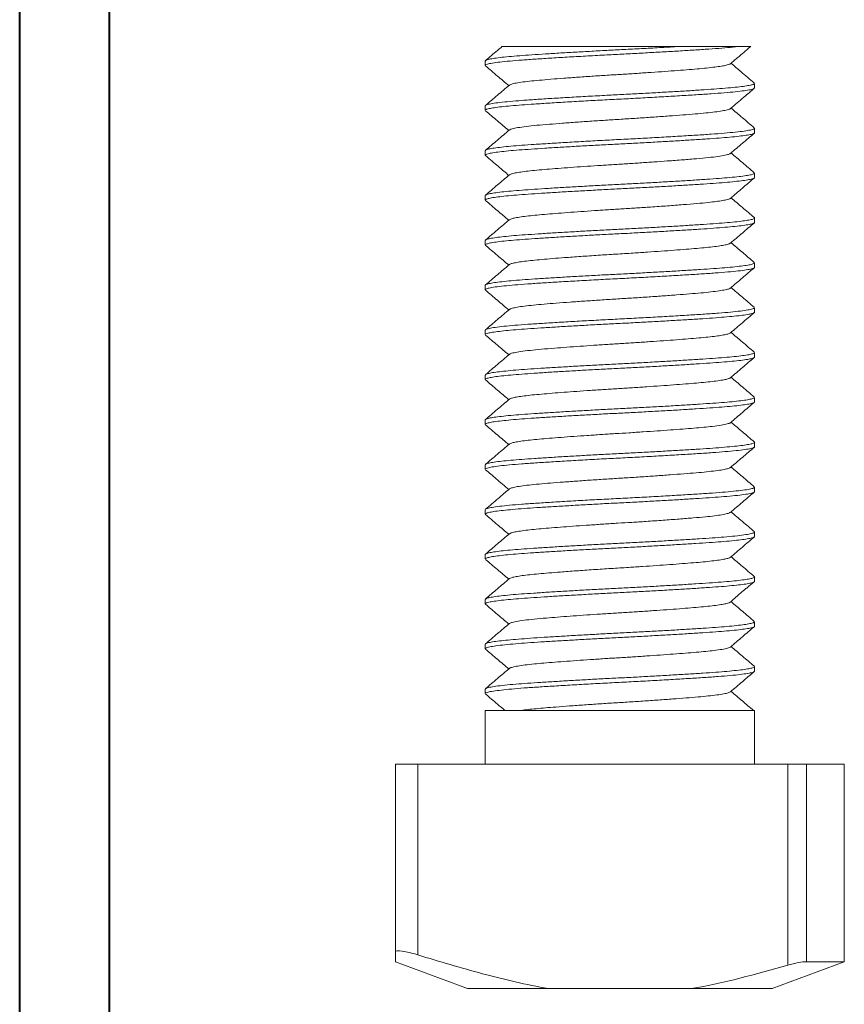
# Model space of a CAD drawing. Header units: millimetres. Extents: x 0 to 210, y 0 to 297.
# Tile 2 of 5: x 0 to 92, y 66 to 175. Entities that reach past the tile are written whole.
import ezdxf

# ---------------------------------------------------------------- set-up
doc = ezdxf.new("R2010")
doc.units = ezdxf.units.MM

msp = doc.modelspace()

# ---------------------------------------------------------------- linework, layer by layer
at = {"color": 7, "linetype": 'Continuous', "lineweight": 40}
for p, q in [((0.08, 0.21), (0.08, 297.21)), ((10.08, 5.21), (10.08, 292.21))]:
    msp.add_line(p, q, dxfattribs=at)
at = {"color": 7, "linetype": 'Continuous', "lineweight": 15}
for p, q in [((73.74, 172.36), (80.33, 172.36)), ((51.95, 170.74), (51.95, 170.24)), ((81.95, 167.74), (81.95, 168.24)), ((51.95, 165.74), (51.95, 165.24)), ((81.95, 162.74), (81.95, 163.24)), ((51.95, 160.74), (51.95, 160.24)), ((81.95, 157.74), (81.95, 158.24)), ((51.95, 155.74), (51.95, 155.24)), ((81.95, 152.74), (81.95, 153.24)), ((51.95, 150.74), (51.95, 150.24)), ((81.95, 147.74), (81.95, 148.24)), ((51.95, 145.74), (51.95, 145.24)), ((81.95, 142.74), (81.95, 143.24)), ((51.95, 140.74), (51.95, 140.24)), ((81.95, 137.74), (81.95, 138.24)), ((51.95, 135.74), (51.95, 135.24)), ((81.95, 132.74), (81.95, 133.24)), ((51.95, 130.74), (51.95, 130.24)), ((81.95, 127.74), (81.95, 128.24)), ((51.95, 125.74), (51.95, 125.24)), ((81.95, 122.74), (81.95, 123.24)), ((51.95, 120.74), (51.95, 120.24)), ((81.95, 117.74), (81.95, 118.24)), ((51.95, 115.74), (51.95, 115.24)), ((81.95, 112.74), (81.95, 113.24)), ((51.95, 110.74), (51.95, 110.24)), ((81.95, 107.74), (81.95, 108.24)), ((51.95, 105.74), (51.95, 105.24)), ((81.95, 102.74), (81.95, 103.24)), ((51.95, 100.74), (51.95, 100.24)), ((51.95, 98.36), (51.95, 92.36)), ((51.95, 98.36), (81.95, 98.36)), ((81.95, 92.36), (81.95, 98.36)), ((41.95, 71.46), (41.95, 92.36)), ((41.95, 92.36), (44.45, 92.36)), ((44.45, 92.36), (44.45, 71.12)), ((44.45, 92.36), (66.95, 92.36)), ((66.95, 92.36), (85.66, 92.36)), ((85.66, 69.98), (85.66, 92.36)), ((85.66, 92.36), (87.74, 92.36)), ((87.74, 92.36), (87.74, 70.36)), ((87.74, 92.36), (91.95, 92.36)), ((91.95, 92.36), (91.95, 70.36)), ((41.95, 70.36), (49.97, 67.36)), ((83.93, 67.36), (91.95, 70.36)), ((91.95, 70.36), (91.95, 70.36)), ((49.97, 67.36), (58.99, 67.36)), ((58.99, 67.36), (74.92, 67.36)), ((74.92, 67.36), (83.93, 67.36))]:
    msp.add_line(p, q, dxfattribs=at)
for points, knots in [([(51.98, 170.24), (51.97, 170.25), (51.93, 170.3), (52.17, 170.38), (52.69, 170.5), (53.54, 170.62), (54.66, 170.73), (56.01, 170.84), (57.59, 170.95), (59.36, 171.07), (61.31, 171.18), (63.37, 171.3), (65.42, 171.41), (67.41, 171.51), (69.32, 171.61), (71.22, 171.72), (73.05, 171.82), (74.83, 171.93), (76.49, 172.04), (77.99, 172.14), (79.31, 172.25), (79.99, 172.33), (80.33, 172.36)], [0, 0, 0, 0, 0.014965, 0.068145, 0.122136, 0.176389, 0.230332, 0.283417, 0.336074, 0.389738, 0.443935, 0.498099, 0.551667, 0.599006, 0.646758, 0.695242, 0.744062, 0.792802, 0.844845, 0.895942, 0.947576, 1, 1, 1, 1]), ([(53.84, 172.37), (53.66, 172.22), (53.04, 171.69), (52.42, 171.16), (51.98, 170.78)], [0, 0, 0, 0, 0.28806, 1, 1, 1, 1]), ([(73.74, 172.36), (73.11, 172.33), (71.86, 172.25), (69.88, 172.14), (67.9, 172.04), (65.95, 171.94), (64.04, 171.84), (62.16, 171.73), (60.35, 171.63), (58.66, 171.52), (57.12, 171.42), (55.75, 171.32), (54.56, 171.22), (53.56, 171.12), (52.78, 171.01), (52.26, 170.91), (51.98, 170.81), (51.98, 170.76), (51.98, 170.74)], [0, 0, 0, 0, 0.067339, 0.134398, 0.200557, 0.262469, 0.325335, 0.389017, 0.452983, 0.51669, 0.579606, 0.641524, 0.704287, 0.767913, 0.831875, 0.89563, 0.958644, 1, 1, 1, 1]), ([(53.85, 172.36), (53.85, 172.36), (53.83, 172.36), (53.89, 172.36), (54.04, 172.36), (54.28, 172.36), (54.61, 172.36), (55.03, 172.36), (55.54, 172.36), (56.13, 172.36), (56.8, 172.36), (57.56, 172.36), (58.37, 172.36), (59.24, 172.36), (60.18, 172.36), (61.18, 172.36), (62.24, 172.36), (63.35, 172.36), (64.51, 172.36), (65.69, 172.36), (66.87, 172.36), (68.06, 172.36), (69.25, 172.36), (70.62, 172.36), (72.13, 172.36), (73.2, 172.36), (73.74, 172.36)], [0, 0, 0, 0, 0.011327, 0.050204, 0.089164, 0.128123, 0.168152, 0.208181, 0.248215, 0.28825, 0.32944, 0.370633, 0.410941, 0.451249, 0.492618, 0.533987, 0.576232, 0.618476, 0.661948, 0.70542, 0.747666, 0.789914, 0.833298, 0.876682, 0.93793, 1, 1, 1, 1]), ([(79.26, 170.43), (79.71, 170.81), (80.46, 171.45), (81.22, 172.09), (81.53, 172.36)], [0, 0, 0, 0, 0.5861453, 1, 1, 1, 1]), ([(80.33, 172.36), (80.48, 172.36), (80.79, 172.36), (81.13, 172.36), (81.38, 172.36), (81.52, 172.36), (81.53, 172.36), (81.53, 172.36)], [0, 0, 0, 0, 0.205201, 0.410401, 0.621563, 0.832725, 1, 1, 1, 1]), ([(51.98, 170.19), (52.42, 169.82), (53.29, 169.08), (54.15, 168.35), (54.57, 167.99)], [0, 0, 0, 0, 0.512848, 1, 1, 1, 1]), ([(79.24, 170.43), (79.23, 170.42), (79.2, 170.38), (78.94, 170.29), (78.45, 170.19), (77.75, 170.08), (76.89, 169.98), (75.86, 169.88), (74.7, 169.78), (73.39, 169.68), (71.97, 169.57), (70.46, 169.47), (68.9, 169.36), (67.33, 169.26), (65.69, 169.16), (64.01, 169.05), (62.31, 168.93), (60.7, 168.82), (59.24, 168.7), (57.95, 168.59), (56.83, 168.48), (55.91, 168.37), (55.22, 168.25), (54.79, 168.14), (54.7, 168.07), (54.66, 168.05)], [0, 0, 0, 0, 0.015662, 0.058799, 0.10234, 0.145917, 0.189159, 0.231712, 0.27403, 0.31711, 0.360629, 0.404218, 0.447507, 0.490141, 0.532406, 0.580233, 0.628595, 0.676985, 0.724898, 0.771911, 0.819306, 0.86747, 0.91591, 0.964117, 1, 1, 1, 1]), ([(81.92, 168.29), (81.42, 168.71), (80.56, 169.44), (79.7, 170.18), (79.33, 170.49)], [0, 0, 0, 0, 0.57713, 1, 1, 1, 1]), ([(81.95, 168.24), (81.93, 168.21), (81.89, 168.14), (81.52, 168.04), (80.92, 167.94), (80.08, 167.83), (79.02, 167.73), (77.78, 167.63), (76.36, 167.53), (74.78, 167.43), (73.05, 167.32), (71.22, 167.22), (69.32, 167.11), (67.41, 167.01), (65.42, 166.91), (63.37, 166.8), (61.31, 166.68), (59.36, 166.57), (57.59, 166.45), (56.01, 166.34), (54.66, 166.23), (53.54, 166.12), (52.69, 166), (52.17, 165.88), (51.93, 165.8), (51.97, 165.75), (51.98, 165.74)], [0, 0, 0, 0, 0.03848, 0.079575, 0.121054, 0.162567, 0.203762, 0.244302, 0.284619, 0.32566, 0.367117, 0.408642, 0.449882, 0.490498, 0.530764, 0.576328, 0.622399, 0.668497, 0.714143, 0.758931, 0.804085, 0.849968, 0.896113, 0.942038, 0.987271, 1, 1, 1, 1]), ([(54.64, 168.05), (54.2, 167.67), (53.31, 166.92), (52.42, 166.16), (51.98, 165.79)], [0, 0, 0, 0, 0.499935, 1, 1, 1, 1]), ([(51.97, 165.24), (51.98, 165.27), (52, 165.33), (52.34, 165.43), (52.92, 165.53), (53.74, 165.64), (54.77, 165.74), (56, 165.84), (57.45, 165.94), (59.15, 166.05), (61.08, 166.17), (63.13, 166.29), (65.25, 166.4), (67.38, 166.51), (69.51, 166.62), (71.61, 166.74), (73.62, 166.86), (75.48, 166.97), (77.15, 167.08), (78.62, 167.19), (79.85, 167.31), (80.84, 167.42), (81.52, 167.54), (81.9, 167.65), (81.92, 167.71), (81.93, 167.74)], [0, 0, 0, 0, 0.034602, 0.0756439, 0.1171024, 0.1586282, 0.199869, 0.2404865, 0.2807535, 0.3263186, 0.3723904, 0.41849, 0.4641365, 0.5089264, 0.5540807, 0.599965, 0.6461118, 0.6920373, 0.7372716, 0.7820158, 0.8276018, 0.8736811, 0.9197744, 0.9654011, 1, 1, 1, 1]), ([(79.26, 165.43), (79.76, 165.86), (80.65, 166.61), (81.54, 167.36), (81.92, 167.69)], [0, 0, 0, 0, 0.5625413, 1, 1, 1, 1]), ([(51.98, 165.19), (52.42, 164.82), (53.29, 164.08), (54.15, 163.35), (54.57, 162.99)], [0, 0, 0, 0, 0.5130668, 1, 1, 1, 1]), ([(79.24, 165.43), (79.24, 165.42), (79.22, 165.38), (78.93, 165.29), (78.38, 165.17), (77.57, 165.06), (76.55, 164.94), (75.35, 164.83), (73.97, 164.72), (72.44, 164.61), (70.78, 164.49), (69.06, 164.37), (67.3, 164.26), (65.55, 164.15), (63.81, 164.04), (62.12, 163.92), (60.53, 163.8), (59.03, 163.68), (57.66, 163.57), (56.46, 163.44), (55.53, 163.31), (54.96, 163.18), (54.69, 163.1), (54.67, 163.05), (54.66, 163.05)], [0, 0, 0, 0, 0.0114296, 0.0593162, 0.1076939, 0.156057, 0.2039008, 0.2508588, 0.2983325, 0.3465336, 0.3949676, 0.4431254, 0.4905149, 0.5375211, 0.5854285, 0.6338129, 0.682168, 0.7299898, 0.7828064, 0.8364184, 0.8907793, 0.9451747, 0.9882494, 1, 1, 1, 1]), ([(81.92, 163.29), (81.48, 163.66), (80.62, 164.4), (79.75, 165.13), (79.33, 165.49)], [0, 0, 0, 0, 0.513058, 1, 1, 1, 1]), ([(51.99, 160.19), (51.98, 160.2), (51.9, 160.23), (51.97, 160.3), (52.23, 160.4), (52.76, 160.51), (53.52, 160.61), (54.51, 160.72), (55.69, 160.82), (57.05, 160.91), (58.58, 161.02), (60.26, 161.12), (62.07, 161.23), (63.95, 161.33), (65.86, 161.43), (67.77, 161.53), (69.69, 161.63), (71.57, 161.74), (73.39, 161.84), (75.09, 161.95), (76.65, 162.05), (78.03, 162.15), (79.24, 162.25), (80.26, 162.35), (81.06, 162.46), (81.61, 162.56), (81.91, 162.66), (81.93, 162.71), (81.93, 162.74)], [0, 0, 0, 0, 0.004058, 0.043507, 0.083616, 0.124213, 0.164959, 0.205507, 0.24552, 0.284958, 0.325004, 0.365569, 0.406315, 0.446896, 0.486974, 0.526416, 0.566396, 0.606926, 0.64767, 0.688282, 0.728421, 0.767882, 0.807793, 0.848284, 0.889023, 0.929662, 0.969861, 1, 1, 1, 1]), ([(81.93, 163.24), (81.92, 163.21), (81.9, 163.15), (81.52, 163.04), (80.84, 162.92), (79.85, 162.81), (78.62, 162.69), (77.15, 162.58), (75.48, 162.47), (73.62, 162.36), (71.61, 162.24), (69.51, 162.12), (67.38, 162.01), (65.25, 161.9), (63.13, 161.79), (61.08, 161.67), (59.15, 161.55), (57.45, 161.44), (56, 161.34), (54.77, 161.24), (53.74, 161.14), (52.92, 161.03), (52.34, 160.93), (52, 160.83), (51.98, 160.77), (51.97, 160.74)], [0, 0, 0, 0, 0.034599, 0.080226, 0.126319, 0.172398, 0.217984, 0.262728, 0.307963, 0.353888, 0.400035, 0.445919, 0.491074, 0.535863, 0.58151, 0.62761, 0.673681, 0.719246, 0.759513, 0.800131, 0.841372, 0.882898, 0.924356, 0.965398, 1, 1, 1, 1]), ([(54.64, 163.05), (54.2, 162.67), (53.31, 161.92), (52.42, 161.16), (51.98, 160.79)], [0, 0, 0, 0, 0.499938, 1, 1, 1, 1]), ([(79.27, 160.43), (79.71, 160.81), (80.6, 161.56), (81.48, 162.32), (81.93, 162.69)], [0, 0, 0, 0, 0.499945, 1, 1, 1, 1]), ([(79.23, 160.43), (79.21, 160.41), (79.15, 160.35), (78.7, 160.23), (77.92, 160.1), (76.85, 159.97), (75.53, 159.85), (73.99, 159.72), (72.37, 159.6), (70.75, 159.49), (69.2, 159.38), (67.63, 159.28), (66.05, 159.18), (64.48, 159.08), (62.93, 158.98), (61.45, 158.87), (60.06, 158.77), (58.8, 158.66), (57.68, 158.57), (56.71, 158.47), (55.9, 158.36), (55.26, 158.26), (54.86, 158.15), (54.64, 158.08), (54.65, 158.05), (54.65, 158.05)], [0, 0, 0, 0, 0.0297468, 0.0838597, 0.1382825, 0.1922929, 0.2452303, 0.2984959, 0.352686, 0.3962491, 0.4395825, 0.4823262, 0.5244932, 0.5673422, 0.6107308, 0.6542965, 0.6976675, 0.7404822, 0.7826451, 0.8254246, 0.8687772, 0.912342, 0.9557474, 0.9986301, 1, 1, 1, 1]), ([(81.92, 158.29), (81.48, 158.66), (80.62, 159.4), (79.75, 160.13), (79.33, 160.49)], [0, 0, 0, 0, 0.512914, 1, 1, 1, 1]), ([(51.98, 160.19), (52.22, 159.99), (52.68, 159.6), (53.38, 159.01), (54.01, 158.47), (54.39, 158.14), (54.57, 157.99)], [0, 0, 0, 0, 0.280367, 0.539272, 0.784806, 1, 1, 1, 1]), ([(81.93, 158.24), (81.93, 158.21), (81.91, 158.16), (81.61, 158.06), (81.06, 157.96), (80.26, 157.85), (79.24, 157.75), (78.03, 157.65), (76.65, 157.55), (75.09, 157.45), (73.39, 157.34), (71.57, 157.24), (69.69, 157.13), (67.77, 157.03), (65.86, 156.93), (63.95, 156.83), (62.07, 156.73), (60.26, 156.62), (58.58, 156.52), (57.05, 156.41), (55.69, 156.32), (54.51, 156.22), (53.52, 156.11), (52.75, 156.01), (52.24, 155.9), (51.97, 155.81), (51.98, 155.76), (51.98, 155.74)], [0, 0, 0, 0, 0.030724, 0.071704, 0.113133, 0.154663, 0.195941, 0.236627, 0.276855, 0.317775, 0.359176, 0.400711, 0.442028, 0.482785, 0.522993, 0.56385, 0.605219, 0.646757, 0.68811, 0.728934, 0.769138, 0.809929, 0.851265, 0.892802, 0.934188, 0.975076, 1, 1, 1, 1]), ([(54.64, 158.05), (54.2, 157.67), (53.31, 156.92), (52.42, 156.16), (51.98, 155.79)], [0, 0, 0, 0, 0.49994, 1, 1, 1, 1]), ([(51.98, 155.24), (51.97, 155.25), (51.95, 155.3), (52.15, 155.38), (52.61, 155.48), (53.32, 155.59), (54.25, 155.69), (55.39, 155.8), (56.71, 155.89), (58.2, 155.99), (59.85, 156.1), (61.63, 156.2), (63.5, 156.31), (65.4, 156.41), (67.32, 156.51), (69.23, 156.61), (71.13, 156.71), (72.97, 156.82), (74.7, 156.92), (76.29, 157.03), (77.72, 157.12), (78.97, 157.22), (80.03, 157.33), (80.89, 157.43), (81.5, 157.54), (81.88, 157.64), (81.93, 157.71), (81.95, 157.74)], [0, 0, 0, 0, 0.015292, 0.056014, 0.097313, 0.138846, 0.180262, 0.221213, 0.261456, 0.302107, 0.343365, 0.384891, 0.426333, 0.467343, 0.507629, 0.548205, 0.589419, 0.630935, 0.6724, 0.713466, 0.75381, 0.794308, 0.835476, 0.876978, 0.918464, 0.959582, 1, 1, 1, 1]), ([(79.26, 155.43), (79.71, 155.81), (80.59, 156.56), (81.48, 157.32), (81.92, 157.69)], [0, 0, 0, 0, 0.499936, 1, 1, 1, 1]), ([(51.98, 155.19), (52.42, 154.82), (53.29, 154.08), (54.15, 153.35), (54.57, 152.99)], [0, 0, 0, 0, 0.512915, 1, 1, 1, 1]), ([(79.24, 155.43), (79.23, 155.42), (79.19, 155.37), (78.92, 155.29), (78.42, 155.18), (77.72, 155.08), (76.77, 154.96), (75.54, 154.85), (74.01, 154.73), (72.28, 154.59), (70.52, 154.47), (68.83, 154.36), (67.25, 154.26), (65.68, 154.16), (64.11, 154.06), (62.57, 153.95), (61.11, 153.85), (59.75, 153.74), (58.52, 153.64), (57.44, 153.55), (56.5, 153.44), (55.73, 153.34), (55.15, 153.23), (54.78, 153.13), (54.69, 153.07), (54.66, 153.05)], [0, 0, 0, 0, 0.017765, 0.060919, 0.10446, 0.148019, 0.191225, 0.24421, 0.297501, 0.351724, 0.406175, 0.449431, 0.492014, 0.534293, 0.577333, 0.620828, 0.664412, 0.707713, 0.750375, 0.792609, 0.835587, 0.879054, 0.922646, 0.96599, 1, 1, 1, 1]), ([(81.93, 153.28), (81.48, 153.66), (80.62, 154.39), (79.75, 155.13), (79.33, 155.49)], [0, 0, 0, 0, 0.512021, 1, 1, 1, 1]), ([(51.97, 150.24), (51.96, 150.24), (51.92, 150.28), (52.09, 150.35), (52.47, 150.46), (53.13, 150.56), (54.01, 150.67), (55.1, 150.77), (56.38, 150.87), (57.83, 150.97), (59.44, 151.07), (61.2, 151.18), (63.05, 151.28), (64.95, 151.39), (66.86, 151.48), (68.78, 151.58), (70.68, 151.69), (72.54, 151.79), (74.3, 151.9), (75.93, 152), (77.39, 152.1), (78.69, 152.2), (79.8, 152.3), (80.7, 152.41), (81.38, 152.51), (81.79, 152.62), (81.97, 152.69), (81.94, 152.73), (81.93, 152.74)], [0, 0, 0, 0, 0.005715, 0.046253, 0.087444, 0.128954, 0.17043, 0.211522, 0.251902, 0.292361, 0.333504, 0.374999, 0.416494, 0.457637, 0.498096, 0.538476, 0.579568, 0.621044, 0.662554, 0.703745, 0.744283, 0.784597, 0.825635, 0.867089, 0.908611, 0.949848, 0.990462, 1, 1, 1, 1]), ([(81.9, 153.28), (81.92, 153.27), (81.99, 153.22), (81.86, 153.14), (81.5, 153.04), (80.88, 152.93), (80.03, 152.83), (78.97, 152.72), (77.72, 152.62), (76.29, 152.53), (74.7, 152.42), (72.97, 152.32), (71.13, 152.21), (69.23, 152.11), (67.32, 152.01), (65.4, 151.91), (63.5, 151.81), (61.63, 151.7), (59.85, 151.6), (58.2, 151.49), (56.71, 151.39), (55.39, 151.3), (54.25, 151.19), (53.32, 151.09), (52.61, 150.98), (52.15, 150.88), (51.95, 150.8), (51.97, 150.75), (51.98, 150.74)], [0, 0, 0, 0, 0.017599, 0.057306, 0.0977, 0.138456, 0.179228, 0.219671, 0.259456, 0.299091, 0.339433, 0.380169, 0.420954, 0.461443, 0.501305, 0.540882, 0.58117, 0.621883, 0.662678, 0.70321, 0.743145, 0.78268, 0.82291, 0.863597, 0.9044, 0.944972, 0.984977, 1, 1, 1, 1]), ([(54.64, 153.05), (54.2, 152.67), (53.31, 151.92), (52.42, 151.16), (51.98, 150.79)], [0, 0, 0, 0, 0.499938, 1, 1, 1, 1]), ([(79.26, 150.43), (79.71, 150.81), (80.59, 151.56), (81.48, 152.32), (81.92, 152.69)], [0, 0, 0, 0, 0.499938, 1, 1, 1, 1]), ([(79.24, 150.43), (79.22, 150.41), (79.15, 150.36), (78.82, 150.26), (78.27, 150.16), (77.52, 150.05), (76.61, 149.95), (75.54, 149.85), (74.34, 149.75), (73, 149.65), (71.55, 149.54), (70.02, 149.44), (68.33, 149.32), (66.48, 149.21), (64.51, 149.09), (62.58, 148.95), (60.88, 148.83), (59.45, 148.72), (58.25, 148.62), (57.2, 148.52), (56.3, 148.42), (55.57, 148.31), (55.04, 148.21), (54.74, 148.12), (54.68, 148.07), (54.67, 148.05)], [0, 0, 0, 0, 0.027893, 0.071182, 0.114771, 0.158289, 0.201369, 0.243686, 0.286239, 0.32948, 0.373057, 0.416598, 0.459734, 0.512633, 0.566077, 0.620376, 0.674819, 0.718009, 0.76048, 0.802866, 0.846003, 0.889544, 0.93312, 0.976362, 1, 1, 1, 1]), ([(81.92, 148.29), (81.48, 148.66), (80.62, 149.4), (79.75, 150.13), (79.33, 150.49)], [0, 0, 0, 0, 0.5130572, 1, 1, 1, 1]), ([(51.98, 150.19), (52.42, 149.82), (53.29, 149.08), (54.15, 148.35), (54.57, 147.99)], [0, 0, 0, 0, 0.513029, 1, 1, 1, 1]), ([(81.93, 148.24), (81.94, 148.23), (81.97, 148.19), (81.79, 148.12), (81.38, 148.01), (80.7, 147.91), (79.8, 147.8), (78.69, 147.7), (77.39, 147.6), (75.93, 147.5), (74.3, 147.4), (72.54, 147.29), (70.68, 147.19), (68.78, 147.08), (66.86, 146.98), (64.95, 146.89), (63.05, 146.78), (61.2, 146.68), (59.44, 146.57), (57.83, 146.47), (56.38, 146.37), (55.1, 146.27), (54.01, 146.17), (53.13, 146.06), (52.47, 145.96), (52.09, 145.85), (51.92, 145.78), (51.96, 145.74), (51.97, 145.74)], [0, 0, 0, 0, 0.009538, 0.050152, 0.091389, 0.132911, 0.174365, 0.215403, 0.255717, 0.296255, 0.337446, 0.378956, 0.420432, 0.461524, 0.501904, 0.542363, 0.583506, 0.625001, 0.666496, 0.707639, 0.748098, 0.788478, 0.82957, 0.871046, 0.912556, 0.953747, 0.994285, 1, 1, 1, 1]), ([(54.64, 148.05), (54.2, 147.67), (53.31, 146.92), (52.42, 146.16), (51.98, 145.79)], [0, 0, 0, 0, 0.499938, 1, 1, 1, 1]), ([(51.98, 145.24), (51.98, 145.26), (51.99, 145.33), (52.35, 145.43), (53.02, 145.55), (53.99, 145.67), (55.21, 145.78), (56.66, 145.89), (58.32, 146), (60.18, 146.12), (62.18, 146.23), (64.28, 146.35), (66.4, 146.46), (68.54, 146.57), (70.65, 146.68), (72.71, 146.8), (74.65, 146.92), (76.41, 147.03), (77.98, 147.14), (79.32, 147.25), (80.42, 147.37), (81.25, 147.49), (81.76, 147.6), (81.98, 147.69), (81.93, 147.73), (81.93, 147.74)], [0, 0, 0, 0, 0.0320166, 0.0776052, 0.1236872, 0.1697831, 0.2154124, 0.260188, 0.3053719, 0.3512729, 0.3974227, 0.4433375, 0.488548, 0.5333084, 0.5789175, 0.6250067, 0.6710958, 0.7167049, 0.7614653, 0.8066758, 0.8525906, 0.8987404, 0.9446415, 0.9898254, 1, 1, 1, 1]), ([(79.26, 145.43), (79.71, 145.81), (80.59, 146.56), (81.48, 147.32), (81.92, 147.69)], [0, 0, 0, 0, 0.499937, 1, 1, 1, 1]), ([(51.98, 145.2), (52.42, 144.82), (53.29, 144.08), (54.15, 143.35), (54.57, 142.99)], [0, 0, 0, 0, 0.512233, 1, 1, 1, 1]), ([(79.24, 145.43), (79.2, 145.41), (79.13, 145.34), (78.71, 145.24), (78.04, 145.12), (77.13, 145), (76.02, 144.89), (74.74, 144.78), (73.29, 144.67), (71.69, 144.55), (70, 144.43), (68.26, 144.32), (66.5, 144.21), (64.75, 144.1), (63.03, 143.98), (61.38, 143.87), (59.85, 143.75), (58.48, 143.64), (57.29, 143.53), (56.28, 143.42), (55.48, 143.3), (54.95, 143.18), (54.68, 143.1), (54.66, 143.05), (54.66, 143.05)], [0, 0, 0, 0, 0.0332008, 0.0813792, 0.1298193, 0.1780121, 0.2254637, 0.2724416, 0.3203127, 0.368689, 0.4170653, 0.4649364, 0.5119143, 0.5593659, 0.6075587, 0.6559989, 0.7041772, 0.7516008, 0.7985947, 0.846487, 0.8948704, 0.9432392, 0.9910887, 1, 1, 1, 1]), ([(81.92, 143.29), (81.48, 143.66), (80.62, 144.4), (79.75, 145.13), (79.33, 145.49)], [0, 0, 0, 0, 0.512877, 1, 1, 1, 1]), ([(51.98, 140.24), (51.97, 140.25), (51.94, 140.29), (52.14, 140.37), (52.58, 140.48), (53.28, 140.58), (54.2, 140.69), (55.33, 140.79), (56.64, 140.89), (58.13, 140.99), (59.77, 141.09), (61.54, 141.2), (63.41, 141.3), (65.31, 141.41), (67.23, 141.5), (69.14, 141.6), (71.04, 141.71), (72.88, 141.81), (74.62, 141.92), (76.22, 142.02), (77.65, 142.12), (78.91, 142.22), (79.99, 142.32), (80.85, 142.43), (81.48, 142.53), (81.84, 142.64), (81.99, 142.7), (81.95, 142.74), (81.95, 142.74)], [0, 0, 0, 0, 0.013372, 0.054059, 0.095337, 0.136868, 0.178297, 0.219278, 0.259541, 0.300155, 0.341391, 0.382913, 0.424367, 0.465405, 0.505719, 0.546256, 0.587448, 0.628957, 0.670433, 0.711525, 0.751905, 0.792364, 0.833507, 0.875001, 0.916496, 0.957639, 0.998098, 1, 1, 1, 1]), ([(81.93, 143.24), (81.93, 143.23), (81.98, 143.19), (81.76, 143.1), (81.25, 142.99), (80.42, 142.87), (79.32, 142.75), (77.98, 142.64), (76.41, 142.53), (74.65, 142.42), (72.71, 142.3), (70.65, 142.18), (68.54, 142.07), (66.4, 141.96), (64.28, 141.85), (62.18, 141.73), (60.18, 141.62), (58.32, 141.5), (56.66, 141.39), (55.21, 141.28), (53.99, 141.17), (53.02, 141.05), (52.35, 140.93), (51.99, 140.83), (51.98, 140.76), (51.98, 140.74)], [0, 0, 0, 0, 0.010175, 0.055359, 0.10126, 0.147409, 0.193324, 0.238535, 0.283295, 0.328904, 0.374993, 0.421082, 0.466692, 0.511452, 0.556662, 0.602577, 0.648727, 0.694628, 0.739812, 0.784588, 0.830217, 0.876313, 0.922395, 0.967983, 1, 1, 1, 1]), ([(54.64, 143.05), (54.2, 142.67), (53.31, 141.92), (52.42, 141.16), (51.98, 140.79)], [0, 0, 0, 0, 0.499936, 1, 1, 1, 1]), ([(79.26, 140.43), (79.71, 140.81), (80.59, 141.56), (81.48, 142.32), (81.92, 142.69)], [0, 0, 0, 0, 0.499937, 1, 1, 1, 1]), ([(81.92, 138.29), (81.48, 138.66), (80.62, 139.4), (79.75, 140.13), (79.33, 140.49)], [0, 0, 0, 0, 0.512992, 1, 1, 1, 1]), ([(51.98, 140.19), (52.42, 139.82), (53.29, 139.08), (54.15, 138.35), (54.57, 137.99)], [0, 0, 0, 0, 0.512891, 1, 1, 1, 1]), ([(79.24, 140.43), (79.23, 140.42), (79.18, 140.37), (78.9, 140.28), (78.39, 140.18), (77.68, 140.07), (76.79, 139.97), (75.76, 139.87), (74.58, 139.77), (73.26, 139.67), (71.83, 139.56), (70.31, 139.46), (68.75, 139.35), (67.18, 139.25), (65.6, 139.16), (64.03, 139.05), (62.5, 138.95), (61.04, 138.84), (59.58, 138.73), (58.17, 138.61), (56.89, 138.49), (55.85, 138.36), (55.12, 138.23), (54.72, 138.12), (54.69, 138.06), (54.68, 138.04)], [0, 0, 0, 0, 0.019613, 0.062741, 0.106238, 0.149735, 0.192863, 0.235271, 0.277596, 0.32067, 0.364148, 0.40766, 0.450839, 0.49333, 0.535586, 0.578603, 0.622057, 0.665583, 0.708809, 0.761861, 0.814939, 0.869025, 0.923419, 0.977402, 1, 1, 1, 1]), ([(51.96, 135.24), (51.96, 135.24), (51.92, 135.28), (52.07, 135.35), (52.45, 135.45), (53.09, 135.56), (53.96, 135.66), (55.05, 135.77), (56.32, 135.86), (57.76, 135.96), (59.36, 136.07), (61.11, 136.17), (62.96, 136.28), (64.85, 136.38), (66.77, 136.48), (68.69, 136.58), (70.59, 136.68), (72.45, 136.79), (74.22, 136.89), (75.85, 137), (77.33, 137.1), (78.63, 137.19), (79.75, 137.3), (80.66, 137.4), (81.35, 137.51), (81.78, 137.61), (81.97, 137.69), (81.93, 137.73), (81.93, 137.74)], [0, 0, 0, 0, 0.003807, 0.044306, 0.085474, 0.126976, 0.168462, 0.20958, 0.249998, 0.290417, 0.331535, 0.373021, 0.414523, 0.455691, 0.49619, 0.536534, 0.5776, 0.619065, 0.660582, 0.701796, 0.742372, 0.782659, 0.823668, 0.865111, 0.906637, 0.947895, 0.988546, 1, 1, 1, 1]), ([(81.95, 138.24), (81.95, 138.24), (81.99, 138.2), (81.84, 138.14), (81.48, 138.03), (80.85, 137.93), (79.99, 137.82), (78.91, 137.72), (77.65, 137.62), (76.22, 137.52), (74.62, 137.42), (72.88, 137.31), (71.04, 137.21), (69.14, 137.1), (67.23, 137), (65.31, 136.91), (63.41, 136.8), (61.54, 136.7), (59.77, 136.59), (58.13, 136.49), (56.64, 136.39), (55.33, 136.29), (54.2, 136.19), (53.28, 136.08), (52.58, 135.98), (52.14, 135.87), (51.94, 135.79), (51.97, 135.75), (51.98, 135.74)], [0, 0, 0, 0, 0.001902, 0.042361, 0.083504, 0.124999, 0.166493, 0.207636, 0.248095, 0.288475, 0.329567, 0.371043, 0.412552, 0.453744, 0.494281, 0.534595, 0.575633, 0.617087, 0.658609, 0.699845, 0.740459, 0.780722, 0.821703, 0.863132, 0.904663, 0.945941, 0.986628, 1, 1, 1, 1]), ([(54.64, 138.04), (54.19, 137.67), (53.31, 136.91), (52.42, 136.16), (51.98, 135.78)], [0, 0, 0, 0, 0.499943, 1, 1, 1, 1]), ([(79.26, 135.43), (79.71, 135.81), (80.59, 136.56), (81.48, 137.32), (81.92, 137.69)], [0, 0, 0, 0, 0.499937, 1, 1, 1, 1]), ([(51.98, 135.19), (52.42, 134.82), (53.29, 134.08), (54.15, 133.35), (54.57, 132.99)], [0, 0, 0, 0, 0.513025, 1, 1, 1, 1]), ([(79.24, 135.43), (79.21, 135.41), (79.14, 135.35), (78.8, 135.26), (78.24, 135.15), (77.48, 135.05), (76.56, 134.94), (75.49, 134.85), (74.28, 134.75), (72.93, 134.64), (71.48, 134.54), (69.95, 134.43), (68.38, 134.33), (66.8, 134.23), (65.23, 134.13), (63.66, 134.03), (62.14, 133.92), (60.71, 133.82), (59.39, 133.71), (58.2, 133.61), (57.16, 133.52), (56.26, 133.41), (55.54, 133.31), (55.03, 133.2), (54.72, 133.11), (54.69, 133.06), (54.68, 133.05)], [0, 0, 0, 0, 0.030069, 0.073372, 0.116958, 0.160456, 0.203497, 0.245778, 0.288364, 0.331621, 0.375196, 0.418718, 0.461819, 0.504161, 0.546665, 0.589873, 0.633434, 0.676977, 0.720133, 0.762553, 0.804972, 0.848128, 0.891671, 0.935232, 0.97844, 1, 1, 1, 1]), ([(81.92, 133.29), (81.48, 133.66), (80.62, 134.4), (79.75, 135.13), (79.33, 135.49)], [0, 0, 0, 0, 0.513029, 1, 1, 1, 1]), ([(81.93, 133.24), (81.93, 133.23), (81.97, 133.19), (81.78, 133.11), (81.35, 133.01), (80.66, 132.9), (79.75, 132.8), (78.63, 132.69), (77.33, 132.6), (75.85, 132.5), (74.22, 132.39), (72.45, 132.29), (70.59, 132.18), (68.69, 132.08), (66.77, 131.98), (64.85, 131.88), (62.96, 131.78), (61.11, 131.67), (59.36, 131.57), (57.76, 131.46), (56.32, 131.36), (55.05, 131.27), (53.96, 131.16), (53.09, 131.06), (52.45, 130.95), (52.07, 130.85), (51.92, 130.78), (51.96, 130.74), (51.96, 130.74)], [0, 0, 0, 0, 0.011454, 0.052105, 0.093363, 0.134889, 0.176332, 0.217341, 0.257628, 0.298204, 0.339418, 0.380935, 0.4224, 0.463466, 0.50381, 0.544309, 0.585477, 0.626979, 0.668465, 0.709583, 0.750002, 0.79042, 0.831538, 0.873024, 0.914526, 0.955694, 0.996193, 1, 1, 1, 1]), ([(54.64, 133.05), (54.2, 132.67), (53.31, 131.92), (52.42, 131.16), (51.98, 130.79)], [0, 0, 0, 0, 0.499936, 1, 1, 1, 1]), ([(51.97, 130.24), (51.98, 130.27), (52, 130.33), (52.34, 130.43), (52.92, 130.53), (53.74, 130.64), (54.77, 130.74), (56, 130.84), (57.4, 130.94), (58.97, 131.04), (60.68, 131.15), (62.51, 131.25), (64.4, 131.36), (66.31, 131.46), (68.23, 131.55), (70.14, 131.66), (72.01, 131.76), (73.81, 131.87), (75.48, 131.97), (76.99, 132.07), (78.33, 132.17), (79.5, 132.27), (80.47, 132.38), (81.21, 132.48), (81.7, 132.59), (81.94, 132.67), (81.93, 132.72), (81.92, 132.74)], [0, 0, 0, 0, 0.034598, 0.075636, 0.117089, 0.158611, 0.199847, 0.24046, 0.280723, 0.321703, 0.363132, 0.404662, 0.44594, 0.486626, 0.526854, 0.567774, 0.609175, 0.650711, 0.692028, 0.732784, 0.772993, 0.813849, 0.855219, 0.896757, 0.938111, 0.978935, 1, 1, 1, 1]), ([(79.26, 130.43), (79.71, 130.81), (80.59, 131.56), (81.48, 132.32), (81.92, 132.69)], [0, 0, 0, 0, 0.4999357, 1, 1, 1, 1]), ([(51.98, 130.19), (52.42, 129.82), (53.29, 129.08), (54.15, 128.35), (54.57, 127.99)], [0, 0, 0, 0, 0.51299, 1, 1, 1, 1]), ([(79.24, 130.43), (79.24, 130.43), (79.23, 130.38), (78.92, 130.29), (78.27, 130.15), (77.36, 130.03), (76.32, 129.92), (75.21, 129.82), (73.97, 129.72), (72.59, 129.62), (71.12, 129.51), (69.57, 129.41), (68, 129.3), (66.43, 129.21), (64.85, 129.11), (63.3, 129), (61.79, 128.9), (60.38, 128.79), (59.09, 128.69), (57.94, 128.59), (56.93, 128.49), (56.08, 128.39), (55.4, 128.28), (54.93, 128.18), (54.69, 128.1), (54.67, 128.06), (54.66, 128.05)], [0, 0, 0, 0, 0.007781, 0.061629, 0.116066, 0.170372, 0.21326, 0.255465, 0.298248, 0.34162, 0.385223, 0.428684, 0.471638, 0.513864, 0.556572, 0.599904, 0.6435, 0.686991, 0.730008, 0.772271, 0.814902, 0.858189, 0.901777, 0.945293, 0.988371, 1, 1, 1, 1]), ([(81.92, 128.29), (81.48, 128.66), (80.62, 129.4), (79.75, 130.13), (79.33, 130.49)], [0, 0, 0, 0, 0.512972, 1, 1, 1, 1]), ([(51.98, 125.24), (51.97, 125.25), (51.93, 125.29), (52.16, 125.38), (52.67, 125.49), (53.51, 125.61), (54.62, 125.73), (55.97, 125.84), (57.54, 125.95), (59.31, 126.06), (61.25, 126.18), (63.31, 126.3), (65.43, 126.41), (67.56, 126.52), (69.69, 126.63), (71.78, 126.75), (73.78, 126.87), (75.63, 126.98), (77.29, 127.09), (78.73, 127.2), (79.95, 127.32), (80.91, 127.43), (81.57, 127.55), (81.91, 127.65), (81.93, 127.71), (81.93, 127.74)], [0, 0, 0, 0, 0.011452, 0.056662, 0.102577, 0.148726, 0.194627, 0.239811, 0.284586, 0.330216, 0.376311, 0.422393, 0.467982, 0.512728, 0.557965, 0.603893, 0.650042, 0.695929, 0.741086, 0.785878, 0.831527, 0.877629, 0.923703, 0.969271, 1, 1, 1, 1]), ([(81.92, 128.29), (81.92, 128.29), (82, 128.25), (81.94, 128.19), (81.71, 128.09), (81.21, 127.98), (80.47, 127.88), (79.5, 127.77), (78.33, 127.67), (76.99, 127.57), (75.48, 127.47), (73.81, 127.37), (72.01, 127.26), (70.14, 127.16), (68.23, 127.05), (66.31, 126.96), (64.4, 126.86), (62.51, 126.75), (60.68, 126.65), (58.97, 126.54), (57.4, 126.44), (56, 126.34), (54.77, 126.24), (53.74, 126.14), (52.92, 126.03), (52.34, 125.93), (52, 125.83), (51.98, 125.77), (51.97, 125.74)], [0, 0, 0, 0, 0.000342, 0.039778, 0.079822, 0.120384, 0.161129, 0.201708, 0.241783, 0.281223, 0.3212, 0.361728, 0.40247, 0.443079, 0.483217, 0.522676, 0.562584, 0.603073, 0.64381, 0.684447, 0.724644, 0.764136, 0.803973, 0.844421, 0.885149, 0.92581, 0.966063, 1, 1, 1, 1]), ([(54.64, 128.05), (54.2, 127.67), (53.31, 126.92), (52.42, 126.16), (51.98, 125.79)], [0, 0, 0, 0, 0.499937, 1, 1, 1, 1]), ([(79.27, 125.44), (79.71, 125.81), (80.6, 126.57), (81.48, 127.32), (81.93, 127.7)], [0, 0, 0, 0, 0.499941, 1, 1, 1, 1]), ([(51.98, 125.19), (52.37, 124.86), (53.24, 124.12), (54.1, 123.39), (54.57, 122.99)], [0, 0, 0, 0, 0.456144, 1, 1, 1, 1]), ([(79.25, 125.44), (79.25, 125.43), (79.23, 125.39), (78.97, 125.3), (78.44, 125.18), (77.65, 125.07), (76.65, 124.95), (75.46, 124.84), (74.1, 124.73), (72.57, 124.62), (70.93, 124.5), (69.2, 124.38), (67.45, 124.27), (65.7, 124.16), (63.96, 124.05), (62.26, 123.93), (60.66, 123.81), (59.2, 123.7), (57.91, 123.59), (56.8, 123.48), (55.89, 123.36), (55.21, 123.24), (54.78, 123.14), (54.69, 123.07), (54.66, 123.04)], [0, 0, 0, 0, 0.009127, 0.056774, 0.104954, 0.153162, 0.200895, 0.24773, 0.294947, 0.34293, 0.391188, 0.439213, 0.486514, 0.533301, 0.580971, 0.629158, 0.67736, 0.725072, 0.771889, 0.819135, 0.867132, 0.91539, 0.963402, 1, 1, 1, 1]), ([(81.92, 123.29), (81.48, 123.66), (80.62, 124.4), (79.75, 125.13), (79.33, 125.49)], [0, 0, 0, 0, 0.512879, 1, 1, 1, 1]), ([(81.93, 123.24), (81.93, 123.21), (81.91, 123.15), (81.57, 123.05), (80.91, 122.93), (79.95, 122.82), (78.73, 122.7), (77.29, 122.59), (75.63, 122.48), (73.78, 122.37), (71.78, 122.25), (69.69, 122.13), (67.56, 122.02), (65.43, 121.91), (63.31, 121.8), (61.25, 121.68), (59.31, 121.56), (57.54, 121.45), (55.97, 121.34), (54.62, 121.23), (53.51, 121.11), (52.67, 120.99), (52.16, 120.88), (51.93, 120.79), (51.97, 120.75), (51.98, 120.74)], [0, 0, 0, 0, 0.030729, 0.076297, 0.122371, 0.168473, 0.214122, 0.258914, 0.304071, 0.349958, 0.396107, 0.442035, 0.487272, 0.532018, 0.577607, 0.623689, 0.669784, 0.715414, 0.760189, 0.805373, 0.851274, 0.897423, 0.943338, 0.988548, 1, 1, 1, 1]), ([(54.64, 123.04), (54.43, 122.87), (54.02, 122.52), (53.37, 121.96), (52.68, 121.38), (52.22, 120.99), (51.98, 120.79)], [0, 0, 0, 0, 0.234814, 0.4759, 0.728826, 1, 1, 1, 1]), ([(51.96, 120.24), (51.96, 120.24), (51.92, 120.27), (52.06, 120.34), (52.42, 120.45), (53.06, 120.55), (53.92, 120.66), (54.99, 120.76), (56.25, 120.86), (57.69, 120.96), (59.28, 121.06), (61.02, 121.17), (62.87, 121.27), (64.76, 121.38), (66.68, 121.48), (68.6, 121.57), (70.5, 121.68), (72.36, 121.78), (74.14, 121.89), (75.78, 121.99), (77.26, 122.09), (78.62, 122.19), (79.82, 122.3), (80.81, 122.42), (81.51, 122.54), (81.9, 122.65), (81.92, 122.71), (81.93, 122.74)], [0, 0, 0, 0, 0.001902, 0.042362, 0.083506, 0.125002, 0.166497, 0.207642, 0.248101, 0.288482, 0.329575, 0.371052, 0.412563, 0.453755, 0.494294, 0.534608, 0.575647, 0.617102, 0.658625, 0.699863, 0.740477, 0.780741, 0.826303, 0.872372, 0.918468, 0.964111, 1, 1, 1, 1]), ([(79.26, 120.43), (79.71, 120.81), (80.59, 121.56), (81.48, 122.32), (81.92, 122.69)], [0, 0, 0, 0, 0.499935, 1, 1, 1, 1]), ([(51.98, 120.19), (52.42, 119.82), (53.29, 119.08), (54.15, 118.35), (54.57, 117.99)], [0, 0, 0, 0, 0.512846, 1, 1, 1, 1]), ([(79.24, 120.43), (79.23, 120.42), (79.21, 120.38), (78.92, 120.29), (78.36, 120.17), (77.54, 120.05), (76.48, 119.93), (75.15, 119.82), (73.56, 119.69), (71.79, 119.56), (70, 119.43), (68.3, 119.32), (66.73, 119.23), (65.15, 119.13), (63.59, 119.02), (62.07, 118.92), (60.64, 118.81), (59.33, 118.71), (58.15, 118.61), (57.11, 118.51), (56.23, 118.41), (55.51, 118.3), (55, 118.2), (54.72, 118.11), (54.68, 118.06), (54.67, 118.05)], [0, 0, 0, 0, 0.01296, 0.060875, 0.109267, 0.157629, 0.205458, 0.258283, 0.311903, 0.366272, 0.420676, 0.463757, 0.506076, 0.548631, 0.591874, 0.635451, 0.678994, 0.722132, 0.764521, 0.806992, 0.850185, 0.893746, 0.937308, 0.980501, 1, 1, 1, 1]), ([(81.93, 118.28), (81.48, 118.66), (80.62, 119.4), (79.75, 120.13), (79.33, 120.49)], [0, 0, 0, 0, 0.512413, 1, 1, 1, 1]), ([(81.93, 118.24), (81.92, 118.21), (81.9, 118.15), (81.51, 118.04), (80.81, 117.92), (79.82, 117.8), (78.62, 117.69), (77.26, 117.59), (75.78, 117.49), (74.14, 117.39), (72.36, 117.28), (70.5, 117.18), (68.6, 117.07), (66.68, 116.98), (64.76, 116.88), (62.87, 116.77), (61.02, 116.67), (59.28, 116.56), (57.69, 116.46), (56.25, 116.36), (54.99, 116.26), (53.92, 116.16), (53.06, 116.05), (52.42, 115.95), (52.06, 115.84), (51.92, 115.77), (51.96, 115.74), (51.96, 115.74)], [0, 0, 0, 0, 0.035889, 0.081532, 0.127628, 0.173697, 0.219259, 0.259523, 0.300137, 0.341375, 0.382898, 0.424353, 0.465392, 0.505706, 0.546245, 0.587437, 0.628948, 0.670425, 0.711518, 0.751899, 0.792358, 0.833503, 0.874998, 0.916494, 0.957638, 0.998098, 1, 1, 1, 1]), ([(51.97, 115.24), (51.98, 115.27), (52, 115.32), (52.32, 115.42), (52.88, 115.53), (53.69, 115.63), (54.72, 115.74), (55.94, 115.84), (57.33, 115.93), (58.89, 116.04), (60.6, 116.14), (62.42, 116.25), (64.31, 116.35), (66.22, 116.45), (68.14, 116.55), (70.05, 116.65), (71.93, 116.76), (73.72, 116.86), (75.4, 116.97), (76.92, 117.07), (78.27, 117.16), (79.45, 117.27), (80.42, 117.37), (81.18, 117.48), (81.68, 117.58), (81.94, 117.67), (81.93, 117.72), (81.92, 117.74)], [0, 0, 0, 0, 0.032661, 0.07367, 0.115111, 0.156637, 0.197895, 0.238545, 0.278788, 0.319738, 0.361154, 0.402687, 0.443985, 0.484707, 0.524923, 0.565811, 0.607197, 0.648734, 0.69007, 0.73086, 0.771065, 0.811889, 0.853242, 0.89478, 0.93615, 0.977006, 1, 1, 1, 1]), ([(54.64, 118.05), (54.2, 117.67), (53.31, 116.92), (52.42, 116.16), (51.98, 115.79)], [0, 0, 0, 0, 0.499936, 1, 1, 1, 1]), ([(79.26, 115.43), (79.71, 115.81), (80.59, 116.56), (81.48, 117.32), (81.92, 117.69)], [0, 0, 0, 0, 0.499939, 1, 1, 1, 1]), ([(79.26, 115.43), (79.2, 115.4), (79.09, 115.33), (78.66, 115.23), (78.04, 115.12), (77.24, 115.02), (76.27, 114.91), (75.16, 114.82), (73.91, 114.72), (72.53, 114.61), (71.04, 114.51), (69.5, 114.4), (67.8, 114.29), (65.95, 114.18), (63.99, 114.05), (62.08, 113.92), (60.42, 113.79), (59.03, 113.68), (57.89, 113.59), (56.88, 113.49), (56.04, 113.38), (55.37, 113.28), (54.91, 113.17), (54.68, 113.09), (54.66, 113.05), (54.66, 113.05)], [0, 0, 0, 0, 0.0421131, 0.0855366, 0.1291373, 0.1725432, 0.2153924, 0.2575892, 0.3004032, 0.3437907, 0.3873905, 0.4308309, 0.473748, 0.5265472, 0.5802782, 0.6346783, 0.6890301, 0.7320122, 0.7742499, 0.8169158, 0.8602213, 0.9038092, 0.9473085, 0.9903524, 1, 1, 1, 1]), ([(81.92, 113.29), (81.48, 113.66), (80.62, 114.4), (79.75, 115.13), (79.33, 115.49)], [0, 0, 0, 0, 0.513011, 1, 1, 1, 1]), ([(51.98, 115.19), (52.42, 114.82), (53.29, 114.08), (54.15, 113.35), (54.57, 112.99)], [0, 0, 0, 0, 0.513071, 1, 1, 1, 1]), ([(81.92, 113.29), (81.92, 113.28), (82, 113.25), (81.94, 113.18), (81.7, 113.08), (81.18, 112.98), (80.43, 112.87), (79.45, 112.77), (78.27, 112.66), (76.92, 112.57), (75.4, 112.47), (73.72, 112.36), (71.93, 112.26), (70.05, 112.15), (68.14, 112.05), (66.22, 111.95), (64.31, 111.85), (62.42, 111.75), (60.6, 111.64), (58.89, 111.54), (57.33, 111.43), (55.94, 111.34), (54.72, 111.24), (53.69, 111.13), (52.88, 111.03), (52.32, 110.92), (52, 110.82), (51.98, 110.77), (51.97, 110.74)], [0, 0, 0, 0, 0.002266, 0.041704, 0.081778, 0.122356, 0.163098, 0.20366, 0.243702, 0.283136, 0.323145, 0.363689, 0.404431, 0.445024, 0.48513, 0.524576, 0.564518, 0.605025, 0.645763, 0.686385, 0.726551, 0.766023, 0.805895, 0.846362, 0.887093, 0.927741, 0.967965, 1, 1, 1, 1]), ([(54.64, 113.05), (54.2, 112.67), (53.31, 111.92), (52.42, 111.16), (51.98, 110.79)], [0, 0, 0, 0, 0.499939, 1, 1, 1, 1]), ([(51.98, 110.2), (51.98, 110.2), (51.9, 110.23), (51.97, 110.29), (52.21, 110.4), (52.73, 110.5), (53.48, 110.61), (54.46, 110.71), (55.63, 110.81), (56.98, 110.91), (58.5, 111.01), (60.18, 111.12), (61.98, 111.22), (63.86, 111.33), (65.77, 111.43), (67.68, 111.53), (69.59, 111.63), (71.48, 111.73), (73.31, 111.84), (75.02, 111.94), (76.57, 112.05), (77.97, 112.14), (79.18, 112.24), (80.21, 112.35), (81.02, 112.45), (81.59, 112.56), (81.91, 112.65), (81.93, 112.71), (81.93, 112.74)], [0, 0, 0, 0, 0.000425, 0.039936, 0.080084, 0.120737, 0.161554, 0.20219, 0.242306, 0.281813, 0.321897, 0.362515, 0.403332, 0.444001, 0.48418, 0.523699, 0.563714, 0.604296, 0.645109, 0.685806, 0.726047, 0.765592, 0.805537, 0.846079, 0.886885, 0.927608, 0.967906, 1, 1, 1, 1]), ([(79.26, 110.43), (79.35, 110.51), (79.53, 110.66), (79.82, 110.93), (80.12, 111.2), (80.46, 111.5), (80.82, 111.8), (81.2, 112.1), (81.59, 112.41), (81.8, 112.59), (81.92, 112.69)], [0, 0, 0, 0, 0.142203, 0.264404, 0.371445, 0.470962, 0.573398, 0.689901, 0.829682, 1, 1, 1, 1]), ([(51.98, 110.2), (52.42, 109.82), (53.29, 109.08), (54.15, 108.35), (54.57, 107.99)], [0, 0, 0, 0, 0.5119257, 1, 1, 1, 1]), ([(79.25, 110.43), (79.24, 110.43), (79.22, 110.39), (78.99, 110.31), (78.53, 110.2), (77.86, 110.1), (77.02, 109.99), (76.02, 109.89), (74.87, 109.8), (73.59, 109.69), (72.18, 109.59), (70.68, 109.48), (69.13, 109.38), (67.55, 109.28), (65.98, 109.18), (64.4, 109.08), (62.86, 108.97), (61.38, 108.87), (60, 108.76), (58.64, 108.65), (57.36, 108.54), (56.23, 108.41), (55.37, 108.28), (54.83, 108.15), (54.7, 108.08), (54.64, 108.05)], [0, 0, 0, 0, 0.0104475, 0.0534432, 0.0968939, 0.1404332, 0.1836903, 0.2263085, 0.2684991, 0.3114331, 0.354856, 0.398403, 0.4417026, 0.4843963, 0.5265583, 0.5694275, 0.6128193, 0.6563704, 0.6997094, 0.7424756, 0.7952348, 0.8490173, 0.9033879, 0.9576274, 1, 1, 1, 1]), ([(81.92, 108.29), (81.48, 108.66), (80.62, 109.4), (79.75, 110.13), (79.33, 110.49)], [0, 0, 0, 0, 0.512726, 1, 1, 1, 1]), ([(81.93, 108.24), (81.93, 108.21), (81.91, 108.15), (81.59, 108.06), (81.02, 107.95), (80.21, 107.85), (79.18, 107.74), (77.97, 107.64), (76.57, 107.55), (75.02, 107.44), (73.31, 107.34), (71.48, 107.23), (69.59, 107.13), (67.68, 107.03), (65.77, 106.93), (63.86, 106.83), (61.98, 106.72), (60.18, 106.62), (58.5, 106.51), (56.98, 106.41), (55.63, 106.31), (54.46, 106.21), (53.48, 106.11), (52.72, 106), (52.22, 105.9), (51.97, 105.81), (51.98, 105.76), (51.98, 105.74)], [0, 0, 0, 0, 0.032661, 0.07367, 0.115111, 0.156637, 0.197895, 0.238545, 0.278788, 0.319738, 0.361154, 0.402687, 0.443985, 0.484707, 0.524923, 0.565811, 0.607197, 0.648734, 0.69007, 0.73086, 0.771065, 0.811889, 0.853242, 0.89478, 0.93615, 0.977006, 1, 1, 1, 1]), ([(54.64, 108.05), (54.2, 107.67), (53.31, 106.92), (52.42, 106.16), (51.98, 105.79)], [0, 0, 0, 0, 0.499937, 1, 1, 1, 1]), ([(51.98, 105.24), (51.98, 105.27), (52, 105.33), (52.4, 105.44), (53.09, 105.56), (54.08, 105.68), (55.28, 105.79), (56.64, 105.89), (58.13, 105.99), (59.77, 106.09), (61.54, 106.2), (63.41, 106.3), (65.31, 106.41), (67.23, 106.5), (69.14, 106.6), (71.04, 106.71), (72.88, 106.81), (74.62, 106.92), (76.22, 107.02), (77.65, 107.12), (78.91, 107.22), (79.99, 107.32), (80.85, 107.43), (81.48, 107.53), (81.84, 107.64), (81.99, 107.7), (81.95, 107.74), (81.95, 107.74)], [0, 0, 0, 0, 0.035889, 0.081532, 0.127628, 0.173697, 0.219259, 0.259523, 0.300137, 0.341375, 0.382898, 0.424353, 0.465392, 0.505706, 0.546245, 0.587437, 0.628948, 0.670425, 0.711518, 0.751899, 0.792358, 0.833503, 0.874998, 0.916494, 0.957638, 0.998098, 1, 1, 1, 1]), ([(79.26, 105.43), (79.71, 105.81), (80.59, 106.56), (81.48, 107.32), (81.92, 107.69)], [0, 0, 0, 0, 0.499939, 1, 1, 1, 1]), ([(79.24, 105.43), (79.19, 105.4), (79.09, 105.33), (78.55, 105.2), (77.75, 105.08), (76.79, 104.97), (75.76, 104.87), (74.58, 104.77), (73.26, 104.67), (71.83, 104.56), (70.31, 104.46), (68.75, 104.35), (67.18, 104.25), (65.6, 104.16), (64.03, 104.05), (62.5, 103.95), (61.04, 103.84), (59.69, 103.74), (58.47, 103.64), (57.35, 103.54), (56.36, 103.43), (55.54, 103.31), (54.98, 103.19), (54.69, 103.1), (54.67, 103.06), (54.66, 103.05)], [0, 0, 0, 0, 0.041263, 0.095525, 0.149932, 0.193095, 0.235537, 0.277895, 0.321003, 0.364515, 0.408063, 0.451276, 0.493801, 0.53609, 0.579141, 0.62263, 0.66619, 0.709451, 0.752056, 0.794292, 0.842087, 0.890416, 0.938774, 0.986655, 1, 1, 1, 1]), ([(81.93, 103.28), (81.49, 103.66), (80.62, 104.39), (79.75, 105.13), (79.33, 105.49)], [0, 0, 0, 0, 0.5118301, 1, 1, 1, 1]), ([(51.98, 105.19), (52.42, 104.82), (53.29, 104.08), (54.15, 103.35), (54.57, 102.99)], [0, 0, 0, 0, 0.512925, 1, 1, 1, 1]), ([(81.95, 103.24), (81.95, 103.24), (81.99, 103.2), (81.84, 103.14), (81.48, 103.03), (80.85, 102.93), (79.99, 102.82), (78.91, 102.72), (77.65, 102.62), (76.22, 102.52), (74.62, 102.42), (72.88, 102.31), (71.04, 102.21), (69.14, 102.1), (67.23, 102), (65.31, 101.91), (63.41, 101.8), (61.54, 101.7), (59.77, 101.59), (58.13, 101.49), (56.64, 101.39), (55.28, 101.29), (54.08, 101.18), (53.09, 101.06), (52.4, 100.94), (52, 100.83), (51.98, 100.77), (51.98, 100.74)], [0, 0, 0, 0, 0.0019022, 0.0423619, 0.0835063, 0.1250017, 0.1664972, 0.2076416, 0.2481013, 0.2884818, 0.3295749, 0.3710519, 0.4125627, 0.4537552, 0.4942937, 0.5346082, 0.5756471, 0.6171024, 0.6586252, 0.6998629, 0.7404775, 0.7807414, 0.8263031, 0.8723715, 0.9184677, 0.9641108, 1, 1, 1, 1]), ([(51.97, 100.24), (51.98, 100.26), (51.99, 100.32), (52.34, 100.43), (53, 100.54), (53.96, 100.66), (55.17, 100.78), (56.62, 100.89), (58.27, 101), (60.12, 101.11), (62.12, 101.23), (64.22, 101.35), (66.34, 101.46), (68.48, 101.57), (70.59, 101.68), (72.66, 101.8), (74.6, 101.92), (76.37, 102.03), (77.93, 102.14), (79.28, 102.25), (80.39, 102.37), (81.23, 102.48), (81.75, 102.6), (81.97, 102.68), (81.93, 102.73), (81.92, 102.74)], [0, 0, 0, 0, 0.030729, 0.076297, 0.122371, 0.168473, 0.214122, 0.258914, 0.304071, 0.349958, 0.396107, 0.442035, 0.487272, 0.532018, 0.577607, 0.623689, 0.669784, 0.715414, 0.760189, 0.805373, 0.851274, 0.897423, 0.943338, 0.988548, 1, 1, 1, 1]), ([(54.64, 103.04), (54.2, 102.67), (53.31, 101.92), (52.42, 101.16), (51.98, 100.79)], [0, 0, 0, 0, 0.499947, 1, 1, 1, 1]), ([(79.26, 100.43), (79.71, 100.81), (80.59, 101.56), (81.48, 102.32), (81.92, 102.69)], [0, 0, 0, 0, 0.499938, 1, 1, 1, 1]), ([(51.98, 100.19), (52.42, 99.82), (53.14, 99.21), (53.86, 98.6), (54.13, 98.36)], [0, 0, 0, 0, 0.618115, 1, 1, 1, 1]), ([(79.24, 100.43), (79.2, 100.41), (79.12, 100.34), (78.7, 100.23), (78.01, 100.12), (77.1, 100), (75.99, 99.89), (74.7, 99.78), (73.25, 99.67), (71.65, 99.55), (69.95, 99.43), (68.21, 99.32), (66.45, 99.21), (64.7, 99.1), (62.98, 98.98), (61.33, 98.86), (59.88, 98.75), (58.64, 98.65), (57.6, 98.56), (56.68, 98.46), (56.19, 98.4), (55.94, 98.36)], [0, 0, 0, 0, 0.040318, 0.095817, 0.1516, 0.207081, 0.261693, 0.315811, 0.370963, 0.426681, 0.482382, 0.537485, 0.591567, 0.646244, 0.701758, 0.757541, 0.813005, 0.859681, 0.905773, 0.952596, 1, 1, 1, 1]), ([(81.83, 98.37), (81.42, 98.72), (80.58, 99.42), (79.75, 100.13), (79.33, 100.49)], [0, 0, 0, 0, 0.494239, 1, 1, 1, 1]), ([(44.45, 71.12), (43.81, 71.32), (43.17, 71.47), (42.23, 71.6), (41.95, 71.57), (41.95, 71.46)], [0, 0, 0, 0, 0.5, 0.5, 1, 1, 1, 1]), ([(41.95, 71.46), (41.95, 71.12), (41.95, 70.84), (41.95, 70.46), (41.95, 70.36), (41.95, 70.36)], [0, 0, 0, 0, 0.5, 0.5, 1, 1, 1, 1]), ([(58.99, 67.36), (56.51, 67.8), (54.07, 68.38), (49.24, 69.67), (46.84, 70.38), (44.45, 71.12)], [0, 0, 0, 0, 0.5, 0.5, 1, 1, 1, 1]), ([(87.74, 70.36), (87.51, 70.36), (87.19, 70.33), (86.47, 70.19), (86.07, 70.1), (85.66, 69.98)], [0, 0, 0, 0, 0.5, 0.5, 1, 1, 1, 1]), ([(91.95, 70.36), (91.95, 70.36), (91.59, 70.36), (90.52, 70.36), (90.07, 70.36), (89.03, 70.36), (88.42, 70.36), (87.74, 70.36)], [0, 0, 0, 0, 0.5, 0.5, 0.75, 0.75, 1, 1, 1, 1])]:
    msp.add_open_spline(points, degree=3, knots=knots, dxfattribs=at)
msp.add_open_spline([(85.66, 69.98), (82.12, 68.95), (78.56, 68), (74.92, 67.36)], degree=3, dxfattribs=at)

doc.saveas('drawing.dxf')
